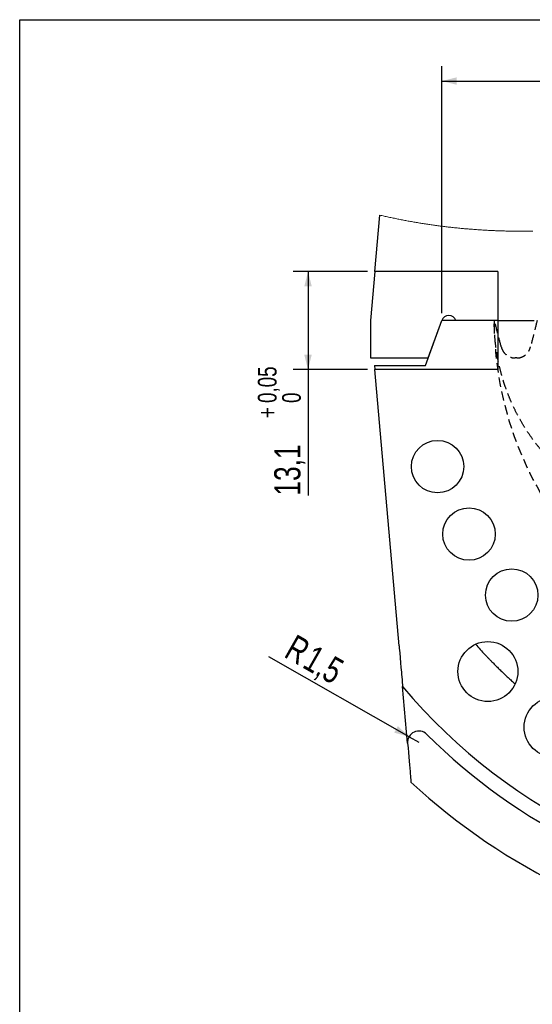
# Model space of a CAD drawing. Header units: millimetres. Extents: x 8 to 862, y 8 to 585.
# Tile 24 of 84: x 8 to 76, y 454 to 585. Entities that reach past the tile are written whole.
import ezdxf

# ---------------------------------------------------------------- set-up
doc = ezdxf.new("R2010")
doc.units = ezdxf.units.MM
doc.linetypes.add('HIDDEN', pattern=[1.905, 1.27, -0.635])
doc.layers.add('DIMENSIONS', color=2, linetype='Continuous')
doc.layers.add('HIDDEN', color=3, linetype='HIDDEN')
doc.layers.add('OUTLINE', color=7, linetype='Continuous', lineweight=25)
doc.styles.add('SLDTEXTSTYLE0', font='TXT', dxfattribs={"width": 0.75})
doc.dimstyles.new('SLDDIMSTYLE2', dxfattribs={"dimtxt": 3.5, "dimasz": 2, "dimexe": 0, "dimexo": 0.0625, "dimgap": 0.875, "dimtad": 1, "dimrnd": 1e-09, "dimzin": 12, "dimdsep": 46, "dimtxsty": 'SLDTEXTSTYLE0', "dimsah": 1, "dimcen": 0.09, "dimadec": 0, "dimazin": 3, "dimtfac": 1, "dimtofl": 0, "dimtmove": 0, "dimatfit": 3, "dimfxl": 0, "dimfrac": 2, "dimtolj": 1, "dimtzin": 12, "dimarcsym": 0})
doc.dimstyles.new('SLDDIMSTYLE25', dxfattribs={"dimtxt": 3.5, "dimasz": 2, "dimexe": 0, "dimexo": 0.0625, "dimgap": 0.875, "dimtad": 1, "dimdec": 1, "dimrnd": 1e-09, "dimzin": 12, "dimdsep": 46, "dimtxsty": 'SLDTEXTSTYLE0', "dimsah": 1, "dimcen": 0, "dimadec": 0, "dimazin": 3, "dimtfac": 1, "dimtdec": 1, "dimtofl": 0, "dimtmove": 0, "dimatfit": 3, "dimfxl": 0, "dimfrac": 2, "dimtolj": 1, "dimtzin": 12, "dimarcsym": 0})
doc.dimstyles.new('SLDDIMSTYLE26', dxfattribs={"dimtxt": 3.5, "dimasz": 2, "dimexe": 0, "dimexo": 0.0625, "dimgap": 0.875, "dimtad": 1, "dimrnd": 1e-09, "dimzin": 12, "dimdsep": 46, "dimtxsty": 'SLDTEXTSTYLE0', "dimsah": 1, "dimcen": 0.09, "dimadec": 0, "dimazin": 3, "dimtol": 1, "dimtp": 0.05, "dimtfac": 1, "dimtofl": 0, "dimtmove": 0, "dimatfit": 3, "dimfxl": 0, "dimfrac": 2, "dimtolj": 1, "dimarcsym": 0})

# ---------------------------------------------------------------- blocks, each defined once
blk = doc.blocks.new('_D_65')
at = {"layer": 'DIMENSIONS'}
for q in [(41.27, 499.97), (61.29, 488.57)]:
    blk.add_line((59.99, 489.31), q, dxfattribs=at)
blk.add_solid([(59.99, 489.31), (58.5, 490.73), (58, 489.86)], dxfattribs=at)
at = {"layer": 'DIMENSIONS', "char_height": 3.5, "attachment_point": 1, "rotation": 330.3198, "style": 'SLDTEXTSTYLE0'}
for s, insert in [('R', (44.87, 503.08)), ('1,5', (47.33, 501.67))]:
    blk.add_mtext(s, dxfattribs=dict(at, insert=insert))
blk = doc.blocks.new('_D_66')
at = {"layer": 'DIMENSIONS'}
for p, q in [((54.43, 551.4), (44.5, 551.4)), ((46.5, 551.4), (46.5, 538.3)), ((54.43, 538.3), (44.5, 538.3)), ((46.5, 538.3), (46.5, 521.49))]:
    blk.add_line(p, q, dxfattribs=at)
for points in [[(46.5, 551.4), (46, 549.4), (47, 549.4)], [(46.5, 538.3), (47, 540.3), (46, 540.3)]]:
    blk.add_solid(points, dxfattribs=at)
at = {"layer": 'DIMENSIONS', "attachment_point": 1, "rotation": 90, "style": 'SLDTEXTSTYLE0'}
for s, insert, char_height in [('0,05', (39.8, 533.85), 2.5), ('0', (43.04, 533.85), 2.5), ('+', (39.8, 531.83), 2.5), ('13,1', (41.99, 521.49), 3.5)]:
    blk.add_mtext(s, dxfattribs=dict(at, insert=insert, char_height=char_height))
blk = doc.blocks.new('_D_67')
at = {"layer": 'DIMENSIONS'}
for p, q in [((64.36, 545.85), (64.36, 578.81)), ((170.36, 545.85), (170.36, 578.81)), ((64.36, 576.81), (170.36, 576.81))]:
    blk.add_line(p, q, dxfattribs=at)
for points in [[(64.36, 576.81), (66.36, 576.31), (66.36, 577.31)], [(170.36, 576.81), (168.36, 577.31), (168.36, 576.31)]]:
    blk.add_solid(points, dxfattribs=at)
at = {"layer": 'DIMENSIONS', "insert": (113.48, 581.32), "char_height": 3.5, "attachment_point": 1, "style": 'SLDTEXTSTYLE0'}
blk.add_mtext('106', dxfattribs=at)

msp = doc.modelspace()

# ---------------------------------------------------------------- linework, layer by layer
at = {"color": 7, "linetype": 'Continuous', "lineweight": 18, "flags": 128}
msp.add_lwpolyline([(76.51877, 556.78315), (76.32767, 556.78051), (76.16837, 556.77861), (76.00902, 556.77698), (75.84963, 556.77563), (75.69019, 556.77455), (75.53071, 556.77374), (75.37118, 556.77322), (75.18311, 556.77295), (74.99498, 556.77307), (74.80679, 556.77358), (74.61853, 556.77448), (74.45875, 556.77554), (74.29893, 556.77689), (74.13906, 556.77852), (73.97915, 556.78044), (73.81919, 556.78264), (73.65919, 556.78512), (73.5083, 556.78772), (73.35736, 556.79058), (73.20639, 556.7937), (73.05538, 556.79707), (72.90433, 556.80069), (72.7357, 556.80504), (72.56702, 556.80972), (72.39829, 556.81471), (72.22952, 556.82003), (72.0607, 556.82568), (71.89183, 556.83165), (71.72292, 556.83795), (71.55396, 556.84457), (71.39335, 556.85117), (71.2327, 556.85806), (71.072, 556.86526), (70.91127, 556.87275), (70.75049, 556.88055), (70.58967, 556.88864), (70.438, 556.89655), (70.2863, 556.90472), (70.13455, 556.91317), (69.98277, 556.92188), (69.83095, 556.93087), (69.66147, 556.94122), (69.49194, 556.95191), (69.32237, 556.96294), (69.15275, 556.97431), (68.98308, 556.98602), (68.81337, 556.99807), (68.64361, 557.01047), (68.47381, 557.02322), (68.32163, 557.03493), (68.16941, 557.04692), (68.01715, 557.05918), (67.86486, 557.07173), (67.71254, 557.08456), (67.5629, 557.09743), (67.41322, 557.11058), (67.26351, 557.12399), (67.11376, 557.13768), (66.93545, 557.15434), (66.75709, 557.17138), (66.57868, 557.18881), (66.40022, 557.20664), (66.22171, 557.22485), (66.04316, 557.24346), (65.88114, 557.26068), (65.71909, 557.27823), (65.55701, 557.2961), (65.39488, 557.3143), (65.23271, 557.33283), (65.0705, 557.35169), (64.91753, 557.36977), (64.76452, 557.38814), (64.61147, 557.40681), (64.4584, 557.42577), (64.30528, 557.44503), (64.15214, 557.46458), (63.99895, 557.48443), (63.84574, 557.50458), (63.69249, 557.52503), (63.5392, 557.54578), (63.38862, 557.56644), (63.23801, 557.5874), (63.08737, 557.60865), (62.93669, 557.63019), (62.78324, 557.65241), (62.62975, 557.67495), (62.47623, 557.69778), (62.32268, 557.72092), (62.1691, 557.74437), (62.01822, 557.76769), (61.86731, 557.79132), (61.71637, 557.81523), (61.5654, 557.83944), (61.41132, 557.86446), (61.2572, 557.88978), (61.10305, 557.91542), (60.94886, 557.94137), (60.79464, 557.96763), (60.64039, 557.9942), (60.48611, 558.02109), (60.33213, 558.04823), (60.17812, 558.07569), (60.02407, 558.10346), (59.86999, 558.13154), (59.71588, 558.15995), (59.56449, 558.18815), (59.41308, 558.21666), (59.26162, 558.24548), (59.11014, 558.2746), (58.95554, 558.30464), (58.8009, 558.33499), (58.64623, 558.36567), (58.49153, 558.39667), (58.33679, 558.428), (58.18203, 558.45965), (58.02723, 558.49162), (57.8724, 558.52393), (57.71755, 558.55655), (57.56265, 558.58951), (57.40773, 558.62279), (57.25278, 558.6564), (57.09779, 558.69033), (56.94278, 558.7246), (56.80065, 558.75631), (56.6585, 558.78829), (56.51632, 558.82055), (56.37411, 558.85309), (56.23189, 558.8859), (56.08964, 558.919)], dxfattribs=at)
at = {"layer": 'HIDDEN'}
for p, q in [((71.35918, 544.85491), (71.39198, 544.85491)), ((74.382, 539.85491), (74.14312, 539.85491))]:
    msp.add_line(p, q, dxfattribs=at)
msp.add_arc((117.3592, 544.85491), 46.00002, 180.0000046, 221.8759797, dxfattribs=at)
for points, knots in [([(90.29361, 519.32279), (89.93168, 519.43053), (89.20707, 519.64622), (88.13942, 520.03209), (87.08795, 520.46239), (86.04482, 520.94601), (85.01244, 521.48304), (83.99345, 522.07416), (83.00159, 522.71177), (81.96926, 523.44378), (80.90659, 524.28248), (79.82532, 525.23797), (78.79528, 526.25356), (77.82098, 527.32449), (76.90679, 528.4459), (76.05407, 529.61772), (75.26567, 530.83781), (74.54242, 532.10268), (73.93842, 533.30636), (73.43824, 534.43645), (73.02614, 535.48378), (72.65794, 536.54771), (72.30224, 537.73292), (71.97739, 539.04366), (71.70232, 540.4814), (71.50613, 541.93318), (71.38238, 543.39256), (71.36691, 544.36781), (71.35918, 544.85491)], [0, 0, 0, 0, 0.03321537, 0.066499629, 0.099818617, 0.133137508, 0.167613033, 0.202158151, 0.236735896, 0.271308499, 0.313452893, 0.35576689, 0.398186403, 0.44064448, 0.483072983, 0.525405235, 0.568074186, 0.610803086, 0.653524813, 0.68648815, 0.719492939, 0.752508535, 0.785504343, 0.828322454, 0.871247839, 0.914214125, 0.957153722, 1, 1, 1, 1]), ([(72.2969, 541.33727), (72.14489, 541.92349), (71.841, 543.09546), (71.54161, 544.26858), (71.39198, 544.85491)], [0, 0, 0, 0, 0.500204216, 1, 1, 1, 1]), ([(77.09645, 544.85491), (76.94737, 544.26857), (76.6494, 543.09662), (76.35614, 541.92348), (76.20961, 541.33727)], [0, 0, 0, 0, 0.500308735, 1, 1, 1, 1]), ([(72.2969, 541.33727), (72.32999, 541.2309), (72.39597, 541.01881), (72.55673, 540.72669), (72.75857, 540.46591), (72.99898, 540.24333), (73.27151, 540.0662), (73.55931, 539.94273), (73.85259, 539.86863), (74.04643, 539.85947), (74.14312, 539.85491)], [0, 0, 0, 0, 0.131051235, 0.261302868, 0.390477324, 0.518422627, 0.645653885, 0.771707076, 0.88612597, 1, 1, 1, 1]), ([(74.382, 539.85491), (74.40816, 539.85526), (74.54182, 539.85707), (74.78248, 539.89059), (75.09285, 539.98951), (75.38246, 540.14429), (75.64357, 540.34815), (75.86704, 540.59683), (76.02957, 540.85428), (76.14291, 541.10402), (76.18733, 541.25936), (76.20961, 541.33727)], [0, 0, 0, 0, 0.030986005, 0.158301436, 0.285897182, 0.414945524, 0.545092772, 0.676278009, 0.808879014, 0.90414371, 1, 1, 1, 1])]:
    msp.add_open_spline(points, degree=3, knots=knots, dxfattribs=at)
at = {"layer": 'OUTLINE'}
for p, q in [((8, 585), (832, 585)), ((8, 8), (8, 585)), ((55.43223, 551.40491), (56.08964, 558.919)), ((55.43223, 551.40491), (54.85918, 544.85491)), ((71.85918, 551.40491), (55.43223, 551.40491)), ((71.85918, 551.40491), (71.85918, 544.85491)), ((54.85918, 544.85491), (54.85918, 539.85491)), ((62.17536, 538.85491), (64.35918, 544.85491)), ((62.53933, 539.85491), (64.35918, 544.85491)), ((68.85918, 544.85491), (64.35918, 544.85491)), ((68.85918, 544.85491), (66.23857, 544.85491)), ((71.85918, 544.85491), (68.85918, 544.85491)), ((71.85918, 544.85491), (76.68797, 544.85491)), ((71.85918, 544.85491), (71.85918, 538.30491)), ((54.85918, 539.85491), (62.53933, 539.85491)), ((55.38411, 538.85491), (62.17536, 538.85491)), ((55.38411, 538.85491), (55.43223, 538.30491)), ((71.85918, 538.30491), (55.43223, 538.30491)), ((58.6555, 501.46276), (55.43223, 538.30491)), ((59.79531, 488.4347), (59.13331, 496.0014)), ((59.79531, 488.4347), (59.8496, 487.81415))]:
    msp.add_line(p, q, dxfattribs=at)
at = {"layer": 'OUTLINE', "flags": 128}
for points in [[(58.6555, 501.46276), (58.68276, 501.15123), (58.74014, 500.49539), (58.79716, 499.8436), (58.8547, 499.18589), (58.91107, 498.54161), (58.96615, 497.91201), (58.99302, 497.60491), (59.01889, 497.3092), (59.05603, 496.8847), (59.07338, 496.68645), (59.08924, 496.50512), (59.10708, 496.30116), (59.12115, 496.14039), (59.12941, 496.04603), (59.13239, 496.01188)], [(59.8496, 487.81415), (59.90169, 487.21881), (59.95349, 486.6267), (60.00438, 486.04506), (60.04635, 485.56533), (60.08699, 485.10076), (60.12552, 484.66038), (60.15171, 484.361), (60.17609, 484.08241), (60.198, 483.83198), (60.21906, 483.59124), (60.23519, 483.40685), (60.24493, 483.29552), (60.24834, 483.2566)]]:
    msp.add_lwpolyline(points, dxfattribs=at)
at = {"layer": 'OUTLINE'}
for centre, radius in [((63.7967, 525.35976), 3.5), ((67.99573, 516.35491), 3.5), ((73.69465, 508.21601), 3.5), ((70.51336, 498.00908), 4), ((79.35974, 490.58608), 4)]:
    msp.add_circle(centre, radius, dxfattribs=at)
for centre, radius, start, end in [((65.29888, 544.51289), 1, 19.9999317, 160.0000683), ((117.35918, 544.85492), 76.00001, 219.9913145, 320.0086855), ((61.2896, 488.56544), 1.5, 45.1120193, 185.0001124), ((117.35919, 544.8549), 77.95, 225.1121272, 262.6293602), ((117.35913, 544.8548), 83.99989, 227.1648502, 261.9872461)]:
    msp.add_arc(centre, radius, start, end, dxfattribs=at)
msp.add_open_spline([(68.86156, 501.6521), (69.07084, 501.41909), (69.49275, 500.94939), (70.01152, 500.39313), (70.41057, 499.97301), (70.68581, 499.68684), (70.93578, 499.43013), (71.15928, 499.20302), (71.35327, 499.00753), (71.56339, 498.79754), (71.78696, 498.57628), (72.02186, 498.34615), (72.33722, 498.04028), (72.7323, 497.66271), (73.20904, 497.21646), (73.682, 496.78215), (73.99866, 496.49854), (74.15637, 496.35728)], degree=3, knots=[0, 0, 0, 0, 0.125408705, 0.252807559, 0.304551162, 0.357426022, 0.411791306, 0.448027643, 0.485012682, 0.522070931, 0.566974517, 0.610964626, 0.653748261, 0.742888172, 0.82978258, 0.915222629, 1, 1, 1, 1], dxfattribs=at)

# ---------------------------------------------------------------- dimensions: what is measured, and where the dimension line sits
at = {"layer": 'DIMENSIONS'}
for base, p1, p2, angle, dimstyle, picture, middle in [((170.35918, 576.81118), (64.35918, 544.85491), (170.35918, 544.85491), 0, 'SLDDIMSTYLE2', '_D_67', (117.35918, 576.81118)), ((46.49834, 538.30491), (55.43223, 551.40491), (55.43223, 538.30491), 90, 'SLDDIMSTYLE26', '_D_66', (46.49834, 530.90149))]:
    dim = msp.add_linear_dim(base=base, p1=p1, p2=p2, angle=angle, dimstyle=dimstyle, dxfattribs=at)
    dim.commit()
    dim.dimension.update_dxf_attribs({"geometry": picture, "text_midpoint": middle, "dimtype": 160})
dim = msp.add_radius_dim(center=(61.2896, 488.56543), mpoint=(59.9864, 489.30817), dimstyle='SLDDIMSTYLE25', dxfattribs=at)
dim.commit()
dim.dimension.update_dxf_attribs({"geometry": '_D_65', "text_midpoint": (46.49835, 496.99545), "dimtype": 164})

doc.saveas('drawing.dxf')
